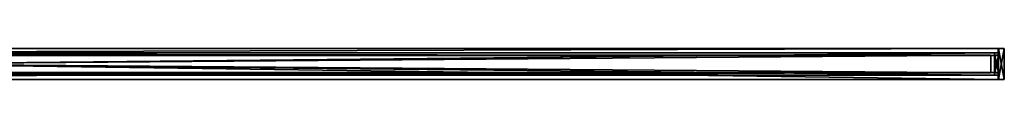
# Model space of a CAD drawing. Header units: millimetres. Extents: x 3 to 600, y -72 to 0.
# Tile 3 of 3: x 340 to 600, y -69 to -61. Entities that reach past the tile are written whole.
import ezdxf

# ---------------------------------------------------------------- set-up
doc = ezdxf.new("R2010")
doc.units = ezdxf.units.MM
doc.header["$LTSCALE"] = 25.4
doc.layers.get('0').update_dxf_attribs({"true_color": 0xff5454})

# ---------------------------------------------------------------- blocks, each defined once
blk = doc.blocks.new('PIN-LED-S-8127.STL#1')
at = {"color": 250, "true_color": 0x262626}
mesh = blk.add_polyface(dxfattribs=at)
corners = [(598.6, -69.1, 12.32), (4.6, -60.98, 12.32), (4.6, -69.1, 12.32), (598.6, -60.98, 12.32)]
mesh.append_faces([[corners[k] for k in face] for face in [(0, 1, 2), (1, 0, 3)]], dxfattribs={"vtx0": -1, "color": 250})
mesh = blk.add_polyface(dxfattribs=at)
corners = [(4.6, -60.98, 12.32), (598.6, -60.98, 4.22), (4.6, -60.98, 4.22), (598.6, -60.98, 12.32)]
mesh.append_faces([[corners[k] for k in face] for face in [(0, 1, 2), (1, 0, 3)]], dxfattribs={"vtx0": -1, "color": 250})
mesh = blk.add_polyface(dxfattribs=at)
corners = [(598.6, -60.98, 4.22), (4.6, -62.78, 4.22), (4.6, -60.98, 4.22), (598.6, -62.78, 4.22)]
mesh.append_faces([[corners[k] for k in face] for face in [(0, 1, 2), (1, 0, 3)]], dxfattribs={"vtx0": -1, "color": 250})
mesh = blk.add_polyface(dxfattribs=at)
corners = [(598.6, -62.78, 5.63), (4.6, -62.06, 5.63), (4.6, -62.78, 5.63), (598.6, -62.06, 5.63)]
mesh.append_faces([[corners[k] for k in face] for face in [(0, 1, 2), (1, 0, 3)]], dxfattribs={"vtx0": -1, "color": 250})
mesh = blk.add_polyface(dxfattribs=at)
corners = [(598.6, -62.06, 11.52), (4.6, -62.06, 5.63), (598.6, -62.06, 5.63), (4.6, -62.06, 11.52)]
mesh.append_faces([[corners[k] for k in face] for face in [(0, 1, 2), (1, 0, 3)]], dxfattribs={"vtx0": -1, "color": 250})
mesh = blk.add_polyface(dxfattribs=at)
corners = [(598.6, -62.06, 11.52), (4.6, -68.02, 11.52), (4.6, -62.06, 11.52), (598.6, -68.02, 11.52)]
mesh.append_faces([[corners[k] for k in face] for face in [(0, 1, 2), (1, 0, 3)]], dxfattribs={"vtx0": -1, "color": 250})
at = {"color": 7, "true_color": 0xffffff}
mesh = blk.add_polyface(dxfattribs=at)
corners = [(597.6, -67.97, 6.3), (5.6, -62.11, 6.3), (5.6, -67.97, 6.3), (597.6, -62.11, 6.3)]
mesh.append_faces([[corners[k] for k in face] for face in [(0, 1, 2), (1, 0, 3)]], dxfattribs={"vtx0": -1, "color": 7})
mesh = blk.add_polyface(dxfattribs=at)
corners = [(5.6, -62.11, 6.3), (597.6, -62.11, 5.7), (5.6, -62.11, 5.7), (597.6, -62.11, 6.3)]
mesh.append_faces([[corners[k] for k in face] for face in [(0, 1, 2), (1, 0, 3)]], dxfattribs={"vtx0": -1, "color": 7})
mesh = blk.add_polyface(dxfattribs=at)
corners = [(597.6, -62.11, 5.7), (5.6, -67.97, 5.7), (5.6, -62.11, 5.7), (597.6, -67.97, 5.7)]
mesh.append_faces([[corners[k] for k in face] for face in [(0, 1, 2), (1, 0, 3)]], dxfattribs={"vtx0": -1, "color": 7})
mesh = blk.add_polyface(dxfattribs=at)
corners = [(597.6, -62.11, 5.7), (597.6, -67.97, 6.3), (597.6, -67.97, 5.7), (597.6, -62.11, 6.3)]
mesh.append_faces([[corners[k] for k in face] for face in [(0, 1, 2), (1, 0, 3)]], dxfattribs={"vtx0": -1, "color": 7})
at = {"color": 250, "true_color": 0x262626}
mesh = blk.add_polyface(dxfattribs=at)
corners = [(598.6, -69.1, 4.22), (598.6, -68.02, 5.63), (598.6, -69.1, 12.32), (598.6, -67.3, 4.22), (598.6, -67.3, 5.63), (598.6, -60.98, 4.22), (598.6, -62.78, 5.63), (598.6, -62.78, 4.22), (598.6, -62.06, 5.63), (598.6, -62.06, 11.52), (598.6, -68.02, 11.52), (598.6, -60.98, 12.32)]
mesh.append_faces([[corners[k] for k in face] for face in [(1, 3, 4), (5, 6, 7)]], dxfattribs={"vtx0": -1, "color": 250})
mesh.append_faces([[corners[k] for k in face] for face in [(0, 1, 2), (6, 5, 8), (8, 5, 9), (2, 10, 11), (10, 2, 1), (11, 9, 5)]], dxfattribs={"vtx0": -1, "vtx1": -1, "color": 250})
mesh.append_faces([[corners[k] for k in face] for face in [(1, 0, 3), (11, 10, 9)]], dxfattribs={"vtx0": -1, "vtx2": -1, "color": 250})
mesh = blk.add_polyface(dxfattribs=at)
corners = [(598.7, -60.98, 12.32), (598.7, -69.1, 4.22), (598.7, -69.1, 12.32), (598.7, -67.34, 5.63), (598.7, -62.69, 5.63), (598.7, -62.69, 4.35), (598.7, -67.34, 4.35), (598.7, -60.98, 4.22)]
mesh.append_faces([[corners[k] for k in face] for face in [(0, 1, 2)]], dxfattribs={"vtx0": -1, "color": 250})
mesh.append_faces([[corners[k] for k in face] for face in [(3, 0, 4), (4, 0, 5), (1, 6, 7), (6, 1, 3), (7, 5, 0)]], dxfattribs={"vtx0": -1, "vtx1": -1, "color": 250})
mesh.append_faces([[corners[k] for k in face] for face in [(1, 0, 3)]], dxfattribs={"vtx0": -1, "vtx1": -1, "vtx2": -1, "color": 250})
mesh.append_faces([[corners[k] for k in face] for face in [(7, 6, 5)]], dxfattribs={"vtx0": -1, "vtx2": -1, "color": 250})
mesh = blk.add_polyface(dxfattribs=at)
corners = [(600.2, -60.98, 4.22), (598.7, -69.1, 4.22), (598.7, -60.98, 4.22), (600.2, -69.1, 4.22)]
mesh.append_faces([[corners[k] for k in face] for face in [(0, 1, 2), (1, 0, 3)]], dxfattribs={"vtx0": -1, "color": 250})
mesh = blk.add_polyface(dxfattribs=at)
corners = [(598.7, -60.98, 12.32), (600.2, -60.98, 4.22), (598.7, -60.98, 4.22), (600.2, -60.98, 12.32)]
mesh.append_faces([[corners[k] for k in face] for face in [(0, 1, 2), (1, 0, 3)]], dxfattribs={"vtx0": -1, "color": 250})
mesh = blk.add_polyface(dxfattribs=at)
corners = [(600.2, -69.1, 12.32), (598.7, -60.98, 12.32), (598.7, -69.1, 12.32), (600.2, -60.98, 12.32)]
mesh.append_faces([[corners[k] for k in face] for face in [(0, 1, 2), (1, 0, 3)]], dxfattribs={"vtx0": -1, "color": 250})
mesh = blk.add_polyface(dxfattribs=at)
corners = [(600.2, -60.98, 4.22), (600.2, -69.1, 12.32), (600.2, -69.1, 4.22), (600.2, -60.98, 12.32)]
mesh.append_faces([[corners[k] for k in face] for face in [(0, 1, 2), (1, 0, 3)]], dxfattribs={"vtx0": -1, "color": 250})
mesh = blk.add_polyface(dxfattribs=at)
corners = [(598.6, -62.78, 5.63), (4.6, -62.78, 4.22), (598.6, -62.78, 4.22), (4.6, -62.78, 5.63)]
mesh.append_faces([[corners[k] for k in face] for face in [(0, 1, 2), (1, 0, 3)]], dxfattribs={"vtx0": -1, "color": 250})
at = {"color": 7, "true_color": 0xffffff}
mesh = blk.add_polyface(dxfattribs=at)
corners = [(596.6, -67.38, 11.03), (6.6, -62.7, 11.03), (6.6, -67.38, 11.03), (596.6, -62.7, 11.03)]
mesh.append_faces([[corners[k] for k in face] for face in [(0, 1, 2), (1, 0, 3)]], dxfattribs={"vtx0": -1, "color": 7})
mesh = blk.add_polyface(dxfattribs=at)
corners = [(6.6, -62.7, 11.03), (596.6, -62.7, 9.59), (6.6, -62.7, 9.59), (596.6, -62.7, 11.03)]
mesh.append_faces([[corners[k] for k in face] for face in [(0, 1, 2), (1, 0, 3)]], dxfattribs={"vtx0": -1, "color": 7})
mesh = blk.add_polyface(dxfattribs=at)
corners = [(596.6, -62.7, 9.59), (6.6, -67.38, 9.59), (6.6, -62.7, 9.59), (596.6, -67.38, 9.59)]
mesh.append_faces([[corners[k] for k in face] for face in [(0, 1, 2), (1, 0, 3)]], dxfattribs={"vtx0": -1, "color": 7})
mesh = blk.add_polyface(dxfattribs=at)
corners = [(596.6, -62.7, 9.59), (596.6, -67.38, 11.03), (596.6, -67.38, 9.59), (596.6, -62.7, 11.03)]
mesh.append_faces([[corners[k] for k in face] for face in [(0, 1, 2), (1, 0, 3)]], dxfattribs={"vtx0": -1, "color": 7})
at = {"color": 250, "true_color": 0x262626}
mesh = blk.add_polyface(dxfattribs=at)
corners = [(598.7, -62.69, 4.35), (597.7, -67.34, 4.35), (597.7, -62.69, 4.35), (598.7, -67.34, 4.35)]
mesh.append_faces([[corners[k] for k in face] for face in [(0, 1, 2), (1, 0, 3)]], dxfattribs={"vtx0": -1, "color": 250})
mesh = blk.add_polyface(dxfattribs=at)
corners = [(598.7, -67.34, 5.63), (597.7, -62.69, 5.63), (597.7, -67.34, 5.63), (598.7, -62.69, 5.63)]
mesh.append_faces([[corners[k] for k in face] for face in [(0, 1, 2), (1, 0, 3)]], dxfattribs={"vtx0": -1, "color": 250})
mesh = blk.add_polyface(dxfattribs=at)
corners = [(597.7, -62.69, 5.63), (598.7, -62.69, 4.35), (597.7, -62.69, 4.35), (598.7, -62.69, 5.63)]
mesh.append_faces([[corners[k] for k in face] for face in [(0, 1, 2), (1, 0, 3)]], dxfattribs={"vtx0": -1, "color": 250})
mesh = blk.add_polyface(dxfattribs=at)
corners = [(597.7, -62.69, 5.63), (597.7, -67.34, 4.35), (597.7, -67.34, 5.63), (597.7, -62.69, 4.35)]
mesh.append_faces([[corners[k] for k in face] for face in [(0, 1, 2), (1, 0, 3)]], dxfattribs={"vtx0": -1, "color": 250})
mesh = blk.add_polyface(dxfattribs=at)
corners = [(598.6, -68.02, 5.63), (4.6, -67.3, 5.63), (4.6, -68.02, 5.63), (598.6, -67.3, 5.63)]
mesh.append_faces([[corners[k] for k in face] for face in [(0, 1, 2), (1, 0, 3)]], dxfattribs={"vtx0": -1, "color": 250})
mesh = blk.add_polyface(dxfattribs=at)
corners = [(4.6, -67.3, 5.63), (598.6, -67.3, 4.22), (4.6, -67.3, 4.22), (598.6, -67.3, 5.63)]
mesh.append_faces([[corners[k] for k in face] for face in [(0, 1, 2), (1, 0, 3)]], dxfattribs={"vtx0": -1, "color": 250})
mesh = blk.add_polyface(dxfattribs=at)
corners = [(598.6, -67.3, 4.22), (4.6, -69.1, 4.22), (4.6, -67.3, 4.22), (598.6, -69.1, 4.22)]
mesh.append_faces([[corners[k] for k in face] for face in [(0, 1, 2), (1, 0, 3)]], dxfattribs={"vtx0": -1, "color": 250})
at = {"color": 7, "true_color": 0xffffff}
mesh = blk.add_polyface(dxfattribs=at)
corners = [(596.6, -67.38, 11.03), (6.6, -67.38, 9.59), (596.6, -67.38, 9.59), (6.6, -67.38, 11.03)]
mesh.append_faces([[corners[k] for k in face] for face in [(0, 1, 2), (1, 0, 3)]], dxfattribs={"vtx0": -1, "color": 7})
at = {"color": 250, "true_color": 0x262626}
mesh = blk.add_polyface(dxfattribs=at)
corners = [(598.7, -67.34, 5.63), (597.7, -67.34, 4.35), (598.7, -67.34, 4.35), (597.7, -67.34, 5.63)]
mesh.append_faces([[corners[k] for k in face] for face in [(0, 1, 2), (1, 0, 3)]], dxfattribs={"vtx0": -1, "color": 250})
mesh = blk.add_polyface(dxfattribs=at)
corners = [(4.6, -68.02, 11.52), (598.6, -68.02, 5.63), (4.6, -68.02, 5.63), (598.6, -68.02, 11.52)]
mesh.append_faces([[corners[k] for k in face] for face in [(0, 1, 2), (1, 0, 3)]], dxfattribs={"vtx0": -1, "color": 250})
mesh = blk.add_polyface(dxfattribs=at)
corners = [(598.6, -69.1, 12.32), (4.6, -69.1, 4.22), (598.6, -69.1, 4.22), (4.6, -69.1, 12.32)]
mesh.append_faces([[corners[k] for k in face] for face in [(0, 1, 2), (1, 0, 3)]], dxfattribs={"vtx0": -1, "color": 250})
at = {"color": 7, "true_color": 0xffffff}
mesh = blk.add_polyface(dxfattribs=at)
corners = [(597.6, -67.97, 6.3), (5.6, -67.97, 5.7), (597.6, -67.97, 5.7), (5.6, -67.97, 6.3)]
mesh.append_faces([[corners[k] for k in face] for face in [(0, 1, 2), (1, 0, 3)]], dxfattribs={"vtx0": -1, "color": 7})
at = {"color": 250, "true_color": 0x262626}
mesh = blk.add_polyface(dxfattribs=at)
corners = [(600.2, -69.1, 12.32), (598.7, -69.1, 4.22), (600.2, -69.1, 4.22), (598.7, -69.1, 12.32)]
mesh.append_faces([[corners[k] for k in face] for face in [(0, 1, 2), (1, 0, 3)]], dxfattribs={"vtx0": -1, "color": 250})

msp = doc.modelspace()

# ---------------------------------------------------------------- block references
at = {"color": 0}
msp.add_blockref('PIN-LED-S-8127.STL#1', (0, 0), dxfattribs=at)

doc.saveas('drawing.dxf')
